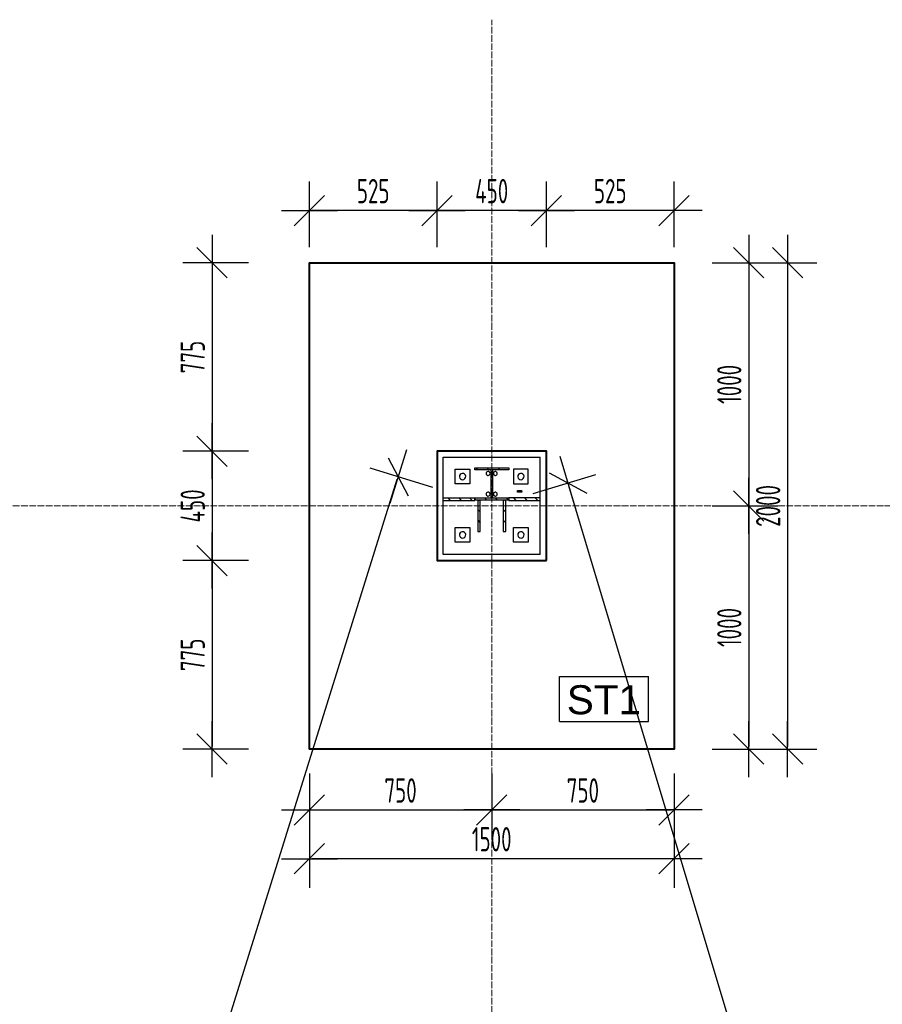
# Model space of a CAD drawing. Extents: x 68682 to 121374, y -47510 to -252.
# Tile 7 of 38: x 80051 to 83599, y -4770 to -720. Entities that reach past the tile are written whole.
import ezdxf

# ---------------------------------------------------------------- set-up
doc = ezdxf.new("R2010")
doc.units = 0
doc.header["$LTSCALE"] = 1.125
doc.linetypes.add('GCAD_ISO04W100', pattern=[30, 24, -3, 0, -3])
doc.layers.add('--K_Fundamenty_lawy_przekroj', color=41, linetype='Continuous', lineweight=40)
doc.layers.add('M_Osie', color=1, linetype='GCAD_ISO04W100', lineweight=15)
for name, color, linetype in [('--TW_Wymiary', 1, 'Continuous'), ('TS_INNE_OBIEKTY', 7, 'Continuous'), ('TS_LINIE_WIDOCZNE', 7, 'Continuous'), ('TS_OPISY', 7, 'Continuous'), ('TS_OPISY_LINIE', 7, 'Continuous'), ('TS_OPISY_RAMKA', 7, 'Continuous'), ('TS_WYPELNIENIE', 7, 'Continuous')]:
    doc.layers.add(name, color=color, linetype=linetype)
doc.styles.add('ARIAL', font='arial.ttf')
doc.styles.add('MCAD_TWYM', font='GENISO.SHX', dxfattribs={"width": 0.7})
doc.dimstyles.new('MCAD_KR_50 [mm]', dxfattribs={"dimscale": 5, "dimtxt": 20, "dimasz": 2, "dimexe": 24, "dimexo": 0, "dimgap": 0, "dimtad": 0, "dimdec": 1, "dimrnd": 0.5, "dimzin": 9, "dimdsep": 46, "dimtxsty": 'MCAD_TWYM', "dimblk": 'MC_WYM_KR', "dimcen": 0, "dimdle": 20, "dimclrd": 256, "dimclre": 256, "dimclrt": 7, "dimazin": 0, "dimtfac": 0.033333, "dimtdec": 1, "dimtmove": 0, "dimatfit": 3, "dimldrblk": 'MC_WYM_ST', "dimfxl": 30, "dimfxlon": 1, "dimtvp": 0.8, "dimtolj": 1, "dimarcsym": 0})

# ---------------------------------------------------------------- blocks, each defined once
blk = doc.blocks.new('MC_WYM_KR')
at = {"color": 7, "linetype": 'ByBlock'}
blk.add_line((6.24, 6.24), (-6.24, -6.24), dxfattribs=at)
at = {"linetype": 'ByBlock'}
blk.add_line((11.52, 0), (-11.52, 0), dxfattribs=at)
blk = doc.blocks.new('*D4599')
at = {"layer": '--TW_Wymiary', "lineweight": -2}
for p, q in [((82217.2, -1655.5), (82217.2, -1385.5)), ((82742.2, -1655.5), (82742.2, -1385.5)), ((82732.2, -1505.5), (82227.2, -1505.5))]:
    blk.add_line(p, q, dxfattribs=at)
at = {"layer": 'Defpoints', "color": 0}
for p in [(82217.2, -1505.5), (82217.2, -1720.5), (82742.2, -1720.5)]:
    blk.add_point(p, dxfattribs=at)
at = {"layer": '--TW_Wymiary', "linetype": 'ByBlock', "lineweight": -2, "xscale": 10, "yscale": 10, "zscale": 10, "rotation": 180}
blk.add_blockref('MC_WYM_KR', (82217.2, -1505.5), dxfattribs=at)
at = {"layer": '--TW_Wymiary', "linetype": 'ByBlock', "lineweight": -2, "xscale": 10, "yscale": 10, "zscale": 10}
blk.add_blockref('MC_WYM_KR', (82742.2, -1505.5), dxfattribs=at)
at = {"layer": '--TW_Wymiary', "color": 7, "insert": (82479.7, -1425.5), "char_height": 100, "attachment_point": 5, "style": 'MCAD_TWYM'}
blk.add_mtext('\\A1;525', dxfattribs=at)
blk = doc.blocks.new('MC_WYM_ST')
blk.add_solid([(0, 0), (-14.68, 3), (-14.68, -3), (0, 0)])
blk = doc.blocks.new('*D4600')
at = {"layer": '--TW_Wymiary', "lineweight": -2}
for p, q in [((81767.2, -1655.5), (81767.2, -1385.5)), ((82217.2, -1655.5), (82217.2, -1385.5)), ((82207.2, -1505.5), (81777.2, -1505.5))]:
    blk.add_line(p, q, dxfattribs=at)
at = {"layer": 'Defpoints', "color": 0}
for p in [(81767.2, -1505.5), (81767.2, -1720.5), (82217.2, -1720.5)]:
    blk.add_point(p, dxfattribs=at)
at = {"layer": '--TW_Wymiary', "linetype": 'ByBlock', "lineweight": -2, "xscale": 10, "yscale": 10, "zscale": 10, "rotation": 180}
blk.add_blockref('MC_WYM_KR', (81767.2, -1505.5), dxfattribs=at)
at = {"layer": '--TW_Wymiary', "linetype": 'ByBlock', "lineweight": -2, "xscale": 10, "yscale": 10, "zscale": 10}
blk.add_blockref('MC_WYM_KR', (82217.2, -1505.5), dxfattribs=at)
at = {"layer": '--TW_Wymiary', "color": 7, "insert": (81992.2, -1425.5), "char_height": 100, "attachment_point": 5, "style": 'MCAD_TWYM'}
blk.add_mtext('\\A1;450', dxfattribs=at)
blk = doc.blocks.new('*D4601')
at = {"layer": '--TW_Wymiary', "lineweight": -2}
for p, q in [((81242.2, -1655.5), (81242.2, -1385.5)), ((81767.2, -1655.5), (81767.2, -1385.5)), ((81757.2, -1505.5), (81252.2, -1505.5))]:
    blk.add_line(p, q, dxfattribs=at)
at = {"layer": 'Defpoints', "color": 0}
for p in [(81242.2, -1505.5), (81242.2, -1720.5), (81767.2, -1720.5)]:
    blk.add_point(p, dxfattribs=at)
at = {"layer": '--TW_Wymiary', "linetype": 'ByBlock', "lineweight": -2, "xscale": 10, "yscale": 10, "zscale": 10, "rotation": 180}
blk.add_blockref('MC_WYM_KR', (81242.2, -1505.5), dxfattribs=at)
at = {"layer": '--TW_Wymiary', "linetype": 'ByBlock', "lineweight": -2, "xscale": 10, "yscale": 10, "zscale": 10}
blk.add_blockref('MC_WYM_KR', (81767.2, -1505.5), dxfattribs=at)
at = {"layer": '--TW_Wymiary', "color": 7, "insert": (81504.7, -1425.5), "char_height": 100, "attachment_point": 5, "style": 'MCAD_TWYM'}
blk.add_mtext('\\A1;525', dxfattribs=at)
blk = doc.blocks.new('*D4602')
at = {"layer": '--TW_Wymiary', "lineweight": -2}
for p, q in [((80992.2, -1720.5), (80722.2, -1720.5)), ((80842.2, -1730.5), (80842.2, -2485.5)), ((80992.2, -2495.5), (80722.2, -2495.5))]:
    blk.add_line(p, q, dxfattribs=at)
at = {"layer": 'Defpoints', "color": 0}
for p in [(81242.2, -1720.5), (80842.2, -2495.5), (81239.7, -2495.5)]:
    blk.add_point(p, dxfattribs=at)
at = {"layer": '--TW_Wymiary', "linetype": 'ByBlock', "lineweight": -2, "xscale": 10, "yscale": 10, "zscale": 10}
for p, rotation in [((80842.2, -1720.5), 90), ((80842.2, -2495.5), 270)]:
    blk.add_blockref('MC_WYM_KR', p, dxfattribs=dict(at, rotation=rotation))
at = {"layer": '--TW_Wymiary', "color": 7, "insert": (80762.2, -2108), "char_height": 100, "attachment_point": 5, "rotation": 90, "style": 'MCAD_TWYM'}
blk.add_mtext('\\A1;775', dxfattribs=at)
blk = doc.blocks.new('*D4603')
at = {"layer": '--TW_Wymiary', "lineweight": -2}
for p, q in [((80992.2, -2495.5), (80722.2, -2495.5)), ((80842.2, -2505.5), (80842.2, -2935.5)), ((80992.2, -2945.5), (80722.2, -2945.5))]:
    blk.add_line(p, q, dxfattribs=at)
at = {"layer": 'Defpoints', "color": 0}
for p in [(81239.7, -2495.5), (80842.2, -2945.5), (81242.2, -2945.5)]:
    blk.add_point(p, dxfattribs=at)
at = {"layer": '--TW_Wymiary', "linetype": 'ByBlock', "lineweight": -2, "xscale": 10, "yscale": 10, "zscale": 10}
for p, rotation in [((80842.2, -2495.5), 90), ((80842.2, -2945.5), 270)]:
    blk.add_blockref('MC_WYM_KR', p, dxfattribs=dict(at, rotation=rotation))
at = {"layer": '--TW_Wymiary', "color": 7, "insert": (80762.2, -2720.5), "char_height": 100, "attachment_point": 5, "rotation": 90, "style": 'MCAD_TWYM'}
blk.add_mtext('\\A1;450', dxfattribs=at)
blk = doc.blocks.new('*D4604')
at = {"layer": '--TW_Wymiary', "lineweight": -2}
for p, q in [((80992.2, -2945.5), (80722.2, -2945.5)), ((80842.2, -2955.5), (80842.2, -3710.5)), ((80992.2, -3720.5), (80722.2, -3720.5))]:
    blk.add_line(p, q, dxfattribs=at)
at = {"layer": 'Defpoints', "color": 0}
for p in [(81242.2, -2945.5), (80842.2, -3720.5), (81242.2, -3720.5)]:
    blk.add_point(p, dxfattribs=at)
at = {"layer": '--TW_Wymiary', "linetype": 'ByBlock', "lineweight": -2, "xscale": 10, "yscale": 10, "zscale": 10}
for p, rotation in [((80842.2, -2945.5), 90), ((80842.2, -3720.5), 270)]:
    blk.add_blockref('MC_WYM_KR', p, dxfattribs=dict(at, rotation=rotation))
at = {"layer": '--TW_Wymiary', "color": 7, "insert": (80762.2, -3333), "char_height": 100, "attachment_point": 5, "rotation": 90, "style": 'MCAD_TWYM'}
blk.add_mtext('\\A1;775', dxfattribs=at)
blk = doc.blocks.new('*D4605')
at = {"layer": '--TW_Wymiary', "lineweight": -2}
for p, q in [((81242.2, -3821.1), (81242.2, -4091.1)), ((81992.2, -3821.1), (81992.2, -4091.1)), ((81252.2, -3971.1), (81982.2, -3971.1))]:
    blk.add_line(p, q, dxfattribs=at)
at = {"layer": 'Defpoints', "color": 0}
for p in [(81242.2, -3720.5), (81992.2, -3720.5), (81992.2, -3971.1)]:
    blk.add_point(p, dxfattribs=at)
at = {"layer": '--TW_Wymiary', "linetype": 'ByBlock', "lineweight": -2, "xscale": 10, "yscale": 10, "zscale": 10, "rotation": 180}
blk.add_blockref('MC_WYM_KR', (81242.2, -3971.1), dxfattribs=at)
at = {"layer": '--TW_Wymiary', "linetype": 'ByBlock', "lineweight": -2, "xscale": 10, "yscale": 10, "zscale": 10}
blk.add_blockref('MC_WYM_KR', (81992.2, -3971.1), dxfattribs=at)
at = {"layer": '--TW_Wymiary', "color": 7, "insert": (81617.2, -3891.1), "char_height": 100, "attachment_point": 5, "style": 'MCAD_TWYM'}
blk.add_mtext('\\A1;750', dxfattribs=at)
blk = doc.blocks.new('*D4606')
at = {"layer": '--TW_Wymiary', "lineweight": -2}
for p, q in [((81992.2, -3821.1), (81992.2, -4091.1)), ((82742.2, -3821.1), (82742.2, -4091.1)), ((82002.2, -3971.1), (82732.2, -3971.1))]:
    blk.add_line(p, q, dxfattribs=at)
at = {"layer": 'Defpoints', "color": 0}
for p in [(81992.2, -3720.5), (82742.2, -3720.5), (82742.2, -3971.1)]:
    blk.add_point(p, dxfattribs=at)
at = {"layer": '--TW_Wymiary', "linetype": 'ByBlock', "lineweight": -2, "xscale": 10, "yscale": 10, "zscale": 10, "rotation": 180}
blk.add_blockref('MC_WYM_KR', (81992.2, -3971.1), dxfattribs=at)
at = {"layer": '--TW_Wymiary', "linetype": 'ByBlock', "lineweight": -2, "xscale": 10, "yscale": 10, "zscale": 10}
blk.add_blockref('MC_WYM_KR', (82742.2, -3971.1), dxfattribs=at)
at = {"layer": '--TW_Wymiary', "color": 7, "insert": (82367.2, -3891.1), "char_height": 100, "attachment_point": 5, "style": 'MCAD_TWYM'}
blk.add_mtext('\\A1;750', dxfattribs=at)
blk = doc.blocks.new('*D4607')
at = {"layer": '--TW_Wymiary', "lineweight": -2}
for p, q in [((81242.2, -4021.6), (81242.2, -4291.6)), ((82742.2, -4021.6), (82742.2, -4291.6)), ((82732.2, -4171.6), (81252.2, -4171.6))]:
    blk.add_line(p, q, dxfattribs=at)
at = {"layer": 'Defpoints', "color": 0}
for p in [(81242.2, -3720.5), (82742.2, -3720.5), (81242.2, -4171.6)]:
    blk.add_point(p, dxfattribs=at)
at = {"layer": '--TW_Wymiary', "linetype": 'ByBlock', "lineweight": -2, "xscale": 10, "yscale": 10, "zscale": 10, "rotation": 180}
blk.add_blockref('MC_WYM_KR', (81242.2, -4171.6), dxfattribs=at)
at = {"layer": '--TW_Wymiary', "linetype": 'ByBlock', "lineweight": -2, "xscale": 10, "yscale": 10, "zscale": 10}
blk.add_blockref('MC_WYM_KR', (82742.2, -4171.6), dxfattribs=at)
at = {"layer": '--TW_Wymiary', "color": 7, "insert": (81992.2, -4091.6), "char_height": 100, "attachment_point": 5, "style": 'MCAD_TWYM'}
blk.add_mtext('\\A1;1500', dxfattribs=at)
blk = doc.blocks.new('*D4608')
at = {"layer": '--TW_Wymiary', "lineweight": -2}
for p, q in [((82899.6, -1720.5), (83169.6, -1720.5)), ((83049.6, -1730.5), (83049.6, -2710.5)), ((82899.6, -2720.5), (83169.6, -2720.5))]:
    blk.add_line(p, q, dxfattribs=at)
at = {"layer": 'Defpoints', "color": 0}
for p in [(82742.2, -1720.5), (82742.2, -2720.5), (83049.6, -2720.5)]:
    blk.add_point(p, dxfattribs=at)
at = {"layer": '--TW_Wymiary', "linetype": 'ByBlock', "lineweight": -2, "xscale": 10, "yscale": 10, "zscale": 10}
for p, rotation in [((83049.6, -1720.5), 90), ((83049.6, -2720.5), 270)]:
    blk.add_blockref('MC_WYM_KR', p, dxfattribs=dict(at, rotation=rotation))
at = {"layer": '--TW_Wymiary', "color": 7, "insert": (82969.6, -2220.5), "char_height": 100, "attachment_point": 5, "rotation": 90, "style": 'MCAD_TWYM'}
blk.add_mtext('\\A1;1000', dxfattribs=at)
blk = doc.blocks.new('*D4609')
at = {"layer": '--TW_Wymiary', "lineweight": -2}
for p, q in [((82899.6, -2720.5), (83169.6, -2720.5)), ((83049.6, -2730.5), (83049.6, -3710.5)), ((82899.6, -3720.5), (83169.6, -3720.5))]:
    blk.add_line(p, q, dxfattribs=at)
at = {"layer": 'Defpoints', "color": 0}
for p in [(82742.2, -2720.5), (82742.2, -3720.5), (83049.6, -3720.5)]:
    blk.add_point(p, dxfattribs=at)
at = {"layer": '--TW_Wymiary', "linetype": 'ByBlock', "lineweight": -2, "xscale": 10, "yscale": 10, "zscale": 10}
for p, rotation in [((83049.6, -2720.5), 90), ((83049.6, -3720.5), 270)]:
    blk.add_blockref('MC_WYM_KR', p, dxfattribs=dict(at, rotation=rotation))
at = {"layer": '--TW_Wymiary', "color": 7, "insert": (82969.6, -3220.5), "char_height": 100, "attachment_point": 5, "rotation": 90, "style": 'MCAD_TWYM'}
blk.add_mtext('\\A1;1000', dxfattribs=at)
blk = doc.blocks.new('*D4610')
at = {"layer": '--TW_Wymiary', "lineweight": -2}
for p, q in [((83059.4, -1720.5), (83329.4, -1720.5)), ((83209.4, -1730.5), (83209.4, -3710.5)), ((83059.4, -3720.5), (83329.4, -3720.5))]:
    blk.add_line(p, q, dxfattribs=at)
at = {"layer": 'Defpoints', "color": 0}
for p in [(82792.2, -1720.5), (82792.2, -3720.5), (83209.4, -3720.5)]:
    blk.add_point(p, dxfattribs=at)
at = {"layer": '--TW_Wymiary', "linetype": 'ByBlock', "lineweight": -2, "xscale": 10, "yscale": 10, "zscale": 10}
for p, rotation in [((83209.4, -1720.5), 90), ((83209.4, -3720.5), 270)]:
    blk.add_blockref('MC_WYM_KR', p, dxfattribs=dict(at, rotation=rotation))
at = {"layer": '--TW_Wymiary', "color": 7, "insert": (83129.4, -2720.5), "char_height": 100, "attachment_point": 5, "rotation": 90, "style": 'MCAD_TWYM'}
blk.add_mtext('\\A1;2000', dxfattribs=at)
blk = doc.blocks.new('*D4648')
at = {"layer": '--TW_Wymiary', "lineweight": -2}
for p, q in [((81750.1, -2645), (81492.3, -2564.7)), ((77869.8, -14590.8), (81603.9, -2609.9)), ((78010.1, -14645), (77752.3, -14564.7))]:
    blk.add_line(p, q, dxfattribs=at)
at = {"layer": 'Defpoints', "color": 0}
for p in [(81606.9, -2600.4), (81992.2, -2720.5), (78252.2, -14720.5)]:
    blk.add_point(p, dxfattribs=at)
at = {"layer": '--TW_Wymiary', "linetype": 'ByBlock', "lineweight": -2, "xscale": 10, "yscale": 10, "zscale": 10}
for p, rotation in [((81606.9, -2600.4), 72.68948425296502), ((77866.9, -14600.4), 252.689484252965)]:
    blk.add_blockref('MC_WYM_KR', p, dxfattribs=dict(at, rotation=rotation))
at = {"layer": '--TW_Wymiary', "color": 7, "insert": (79660.5, -8576.6), "char_height": 100, "attachment_point": 5, "rotation": 72.6895, "style": 'MCAD_TWYM'}
blk.add_mtext('\\A1;12569', dxfattribs=at)
blk = doc.blocks.new('*D4649')
at = {"layer": '--TW_Wymiary', "lineweight": -2}
for p, q in [((82162.1, -2669.5), (82420.7, -2591.9)), ((82308.6, -2636), (85902.9, -14616.8)), ((85762.1, -14669.5), (86020.7, -14591.9))]:
    blk.add_line(p, q, dxfattribs=at)
at = {"layer": 'Defpoints', "color": 0}
for p in [(81992.2, -2720.5), (85905.8, -14626.4), (85592.2, -14720.5)]:
    blk.add_point(p, dxfattribs=at)
at = {"layer": '--TW_Wymiary', "linetype": 'ByBlock', "lineweight": -2, "xscale": 10, "yscale": 10, "zscale": 10}
for p, rotation in [((82305.8, -2626.4), 106.6992442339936), ((85905.8, -14626.4), 286.6992442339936)]:
    blk.add_blockref('MC_WYM_KR', p, dxfattribs=dict(at, rotation=rotation))
at = {"layer": '--TW_Wymiary', "color": 7, "insert": (84182.4, -8603.4), "char_height": 100, "attachment_point": 5, "rotation": 286.6992, "style": 'MCAD_TWYM'}
blk.add_mtext('\\A1;12528', dxfattribs=at)

msp = doc.modelspace()

# ---------------------------------------------------------------- hatches: boundary and pattern name
at = {"layer": 'TS_WYPELNIENIE', "linetype": 'Continuous'}
h = msp.add_hatch(dxfattribs=at)
h.set_pattern_fill('', color=256, scale=10, angle=90, style=0, pattern_type=0)
h.set_pattern_definition([(315, (82062.24, -2877.804), (22.4506, 22.4506), [])])
h.paths.add_polyline_path([(81922.24, -2563.13), (82062.24, -2563.13), (82062.24, -2571.63), (81994.99, -2571.63), (81994.99, -2687.63), (82062.24, -2687.63), (82062.24, -2696.13), (81922.24, -2696.13), (81922.24, -2687.63), (81989.49, -2687.63), (81989.49, -2571.63), (81922.24, -2571.63)])
h = msp.add_hatch(dxfattribs=at)
h.set_pattern_fill('', color=256, scale=10, angle=90, style=0, pattern_type=0)
h.set_pattern_definition([(315, (81922.24, -2753.294), (22.4506, 22.4506), [])])
h.paths.add_polyline_path([(81792.24, -2687.64), (81922.24, -2687.64), (81922.24, -2697.64), (81792.24, -2697.64)])
h = msp.add_hatch(dxfattribs=at)
h.set_pattern_fill('', color=256, scale=10, angle=90, style=0, pattern_type=0)
h.set_pattern_definition([(315, (81944.74, -2744.804), (22.451, 22.451), [])])
h.paths.add_polyline_path([(81934.74, -2696.13), (81944.74, -2696.13), (81944.74, -2826.13), (81934.74, -2826.13)])
h = msp.add_hatch(dxfattribs=at)
h.set_pattern_fill('', color=256, scale=10, angle=90, style=0, pattern_type=0)
h.set_pattern_definition([(315, (82049.74, -2744.804), (22.451, 22.451), [])])
h.paths.add_polyline_path([(82039.74, -2696.13), (82049.74, -2696.13), (82049.74, -2826.13), (82039.74, -2826.13)])
h = msp.add_hatch(dxfattribs=at)
h.set_pattern_fill('', color=256, scale=10, angle=90, style=0, pattern_type=0)
h.set_pattern_definition([(315, (82192.235, -2753.294), (22.4506, 22.4506), [])])
h.paths.add_polyline_path([(82062.24, -2687.64), (82192.23, -2687.64), (82192.23, -2697.64), (82062.24, -2697.64)])

# ---------------------------------------------------------------- linework, layer by layer
at = {"layer": '--K_Fundamenty_lawy_przekroj'}
for points in [[(81242.24, -1720.47), (82742.24, -1720.47), (82742.24, -3720.47), (81242.24, -3720.47)], [(82217.24, -2945.47), (82217.24, -2495.47), (81767.24, -2495.47), (81767.24, -2945.47)]]:
    msp.add_lwpolyline(points, close=True, dxfattribs=at)
at = {"layer": 'M_Osie'}
for p, q in [((81992.24, -16720.47), (81992.24, -720.47)), ((76502.24, -2720.47), (95372.24, -2720.47))]:
    msp.add_line(p, q, dxfattribs=at)
at = {"layer": 'TS_INNE_OBIEKTY', "color": 253, "linetype": 'Continuous'}
for p, q in [((81922.24, -2563.13), (82062.24, -2563.13)), ((81922.24, -2571.63), (81922.24, -2563.13)), ((81989.49, -2571.63), (81922.24, -2571.63)), ((81989.49, -2687.63), (81989.49, -2571.63)), ((82062.24, -2571.63), (81994.99, -2571.63)), ((81994.99, -2571.63), (81994.99, -2687.63)), ((82062.24, -2563.13), (82062.24, -2571.63)), ((82098.26, -2657.64), (82115.42, -2657.59)), ((82098.26, -2663.64), (82098.26, -2657.64)), ((82115.62, -2663.59), (82098.26, -2663.64)), ((82115.42, -2657.59), (82115.62, -2663.59)), ((81792.24, -2687.64), (81922.24, -2687.64)), ((81792.24, -2697.64), (81792.24, -2687.64)), ((81792.24, -2697.64), (81922.24, -2697.64)), ((81922.24, -2687.63), (81989.49, -2687.63)), ((81922.24, -2696.13), (81922.24, -2687.63)), ((81922.24, -2687.64), (81922.24, -2697.64)), ((82062.24, -2696.13), (81922.24, -2696.13)), ((81944.74, -2696.13), (81934.74, -2696.13)), ((81934.74, -2696.13), (81934.74, -2826.13)), ((81944.74, -2826.13), (81944.74, -2696.13)), ((81994.99, -2687.63), (82062.24, -2687.63)), ((82049.74, -2696.13), (82039.74, -2696.13)), ((82039.74, -2696.13), (82039.74, -2826.13)), ((82049.74, -2826.13), (82049.74, -2696.13)), ((82062.24, -2687.63), (82062.24, -2696.13)), ((82192.23, -2687.64), (82062.24, -2687.64)), ((82062.24, -2687.64), (82062.24, -2697.64)), ((82062.24, -2697.64), (82192.23, -2697.64)), ((82192.23, -2697.64), (82192.23, -2687.64)), ((81934.74, -2826.13), (81944.74, -2826.13)), ((82039.74, -2826.13), (82049.74, -2826.13))]:
    msp.add_line(p, q, dxfattribs=at)
for centre, radius, start, end in [((81872.24, -2599.8), 13, 342, 162), ((81872.24, -2599.8), 13, 342, 162), ((81977.24, -2587.13), 8, 72, 252), ((81977.24, -2587.13), 8, 72, 252), ((81977.24, -2587.13), 8, 252, 72), ((81977.24, -2587.13), 8, 252, 72), ((82007.24, -2587.13), 8, 72, 252), ((82007.24, -2587.13), 8, 72, 252), ((82007.24, -2587.13), 8, 252, 72), ((82007.24, -2587.13), 8, 252, 72), ((82112.24, -2599.8), 13, 342, 162), ((82112.24, -2599.8), 13, 342, 162), ((81872.24, -2599.8), 13, 162, 342), ((81872.24, -2599.8), 13, 162, 342), ((82112.24, -2599.8), 13, 162, 342), ((82112.24, -2599.8), 13, 162, 342), ((81977.24, -2672.13), 8, 72, 252), ((81977.24, -2672.13), 8, 72, 252), ((81977.24, -2672.13), 8, 252, 72), ((81977.24, -2672.13), 8, 252, 72), ((82007.24, -2672.13), 8, 72, 252), ((82007.24, -2672.13), 8, 72, 252), ((82007.24, -2672.13), 8, 252, 72), ((82007.24, -2672.13), 8, 252, 72), ((81872.24, -2839.8), 13, 342, 162), ((81872.24, -2839.8), 13, 342, 162), ((82112.24, -2839.8), 13, 342, 162), ((82112.24, -2839.8), 13, 342, 162), ((81872.24, -2839.8), 13, 162, 342), ((81872.24, -2839.8), 13, 162, 342), ((82112.24, -2839.8), 13, 162, 342), ((82112.24, -2839.8), 13, 162, 342)]:
    msp.add_arc(centre, radius, start, end, dxfattribs=at)
at = {"layer": 'TS_LINIE_WIDOCZNE', "color": 253, "linetype": 'Continuous'}
for p, q in [((81792.24, -2519.8), (82192.24, -2519.8)), ((81792.24, -2687.64), (81792.24, -2519.8)), ((82192.24, -2687.64), (82192.24, -2519.8)), ((81842.24, -2629.8), (81842.24, -2569.8)), ((81842.24, -2569.8), (81902.24, -2569.8)), ((81902.24, -2569.8), (81902.24, -2629.8)), ((82082.24, -2569.8), (82082.24, -2629.8)), ((82142.24, -2569.8), (82082.24, -2569.8)), ((82142.24, -2629.8), (82142.24, -2569.8)), ((81902.24, -2629.8), (81842.24, -2629.8)), ((82082.24, -2629.8), (82142.24, -2629.8)), ((81792.24, -2919.8), (81792.24, -2697.64)), ((82192.24, -2919.8), (82192.24, -2697.64)), ((81842.24, -2809.8), (81902.24, -2809.8)), ((81842.24, -2869.8), (81842.24, -2809.8)), ((81902.24, -2809.8), (81902.24, -2869.8)), ((82082.24, -2869.8), (82082.24, -2809.8)), ((82082.24, -2809.8), (82142.24, -2809.8)), ((82142.24, -2809.8), (82142.24, -2869.8)), ((81902.24, -2869.8), (81842.24, -2869.8)), ((82142.24, -2869.8), (82082.24, -2869.8)), ((82192.24, -2919.8), (81792.24, -2919.8))]:
    msp.add_line(p, q, dxfattribs=at)
at = {"layer": 'TS_OPISY_RAMKA', "linetype": 'Continuous'}
for p, q in [((82271.01, -3422.4), (82636.56, -3422.4)), ((82271.01, -3607.4), (82271.01, -3422.4)), ((82636.56, -3607.4), (82636.56, -3422.4)), ((82271.01, -3607.4), (82636.56, -3607.4))]:
    msp.add_line(p, q, dxfattribs=at)

# ---------------------------------------------------------------- dimensions: what is measured, and where the dimension line sits
at = {"layer": '--TW_Wymiary'}
for base, p1, p2, picture, middle in [((81242.24, -1505.47), (81767.24, -1720.47), (81242.24, -1720.47), '*D4601', (81504.74, -1425.47)), ((81767.24, -1505.47), (82217.24, -1720.47), (81767.24, -1720.47), '*D4600', (81992.24, -1425.47)), ((81242.24, -4171.6), (82742.24, -3720.47), (81242.24, -3720.47), '*D4607', (81992.24, -4091.6)), ((82742.24, -3971.14), (81992.24, -3720.47), (82742.24, -3720.47), '*D4606', (82367.24, -3891.14))]:
    dim = msp.add_linear_dim(base=base, p1=p1, p2=p2, dimstyle='MCAD_KR_50 [mm]', override={"dimtmove": 1}, dxfattribs=at)
    dim.commit()
    dim.dimension.update_dxf_attribs({"geometry": picture, "text_midpoint": middle})
for base, p1, p2, picture, middle in [((82217.24, -1505.47), (82742.24, -1720.47), (82217.24, -1720.47), '*D4599', (82479.74, -1425.47)), ((81992.24, -3971.14), (81242.24, -3720.47), (81992.24, -3720.47), '*D4605', (81617.24, -3891.14))]:
    dim = msp.add_linear_dim(base=base, p1=p1, p2=p2, dimstyle='MCAD_KR_50 [mm]', dxfattribs=at)
    dim.commit()
    dim.dimension.update_dxf_attribs({"geometry": picture, "text_midpoint": middle})
for base, p1, p2, picture, middle in [((80842.24, -2495.47), (81242.24, -1720.47), (81239.74, -2495.47), '*D4602', (80762.24, -2107.97)), ((83049.58, -2720.47), (82742.24, -1720.47), (82742.24, -2720.47), '*D4608', (82969.58, -2220.47)), ((83209.43, -3720.47), (82792.24, -1720.47), (82792.24, -3720.47), '*D4610', (83129.43, -2720.47)), ((83049.58, -3720.47), (82742.24, -2720.47), (82742.24, -3720.47), '*D4609', (82969.58, -3220.47))]:
    dim = msp.add_linear_dim(base=base, p1=p1, p2=p2, angle=270, dimstyle='MCAD_KR_50 [mm]', dxfattribs=at)
    dim.commit()
    dim.dimension.update_dxf_attribs({"geometry": picture, "text_midpoint": middle})
for base, p1, p2, picture, middle in [((80842.24, -2945.47), (81239.74, -2495.47), (81242.24, -2945.47), '*D4603', (80762.24, -2720.47)), ((80842.24, -3720.47), (81242.24, -2945.47), (81242.24, -3720.47), '*D4604', (80762.24, -3332.97))]:
    dim = msp.add_linear_dim(base=base, p1=p1, p2=p2, angle=270, dimstyle='MCAD_KR_50 [mm]', override={"dimtmove": 1}, dxfattribs=at)
    dim.commit()
    dim.dimension.update_dxf_attribs({"geometry": picture, "text_midpoint": middle})
dim = msp.add_aligned_dim(p1=(78252.24, -14720.47), p2=(81992.24, -2720.47), distance=403.66, dimstyle='MCAD_KR_50 [mm]', override={"dimrnd": 1, "dimtxsty": 'MCAD_TWYM', "dimldrblk": 'MC_WYM_ST'}, dxfattribs=at)
dim.commit()
dim.dimension.update_dxf_attribs({"geometry": '*D4648', "text_midpoint": (79660.49, -8576.56)})

# ---------------------------------------------------------------- next in the draw order: wipeouts: each hides what was drawn before it
msp.add_wipeout([(82606.56, -3577.4), (82606.56, -3452.4), (82301.01, -3452.4), (82301.01, -3577.4)]).dxf.layer = 'TS_OPISY_LINIE'

# ---------------------------------------------------------------- next in the draw order: wipeouts: each hides what was drawn before it
msp.add_wipeout([(82606.56, -3577.4), (82606.56, -3452.4), (82301.01, -3452.4), (82301.01, -3577.4)]).dxf.layer = 'TS_OPISY_LINIE'

# ---------------------------------------------------------------- next in the draw order: linework, layer by layer
at = {"layer": '--K_Fundamenty_lawy_przekroj'}
msp.add_lwpolyline([(82742.24, -1720.47), (82742.24, -3720.47), (81242.24, -3720.47), (81242.24, -1720.47)], close=True, dxfattribs=at)

# ---------------------------------------------------------------- next in the draw order: texts
at = {"layer": 'TS_OPISY', "style": 'ARIAL'}
msp.add_text('ST1', height=119.385, dxfattribs=at).set_placement((82301.01, -3577.4))

# ---------------------------------------------------------------- next in the draw order: dimensions: what is measured, and where the dimension line sits
at = {"layer": '--TW_Wymiary'}
dim = msp.add_aligned_dim(p1=(81992.24, -2720.47), p2=(85592.24, -14720.47), distance=327.32, dimstyle='MCAD_KR_50 [mm]', override={"dimrnd": 1, "dimtxsty": 'MCAD_TWYM', "dimldrblk": 'MC_WYM_ST'}, dxfattribs=at)
dim.commit()
dim.dimension.update_dxf_attribs({"geometry": '*D4649', "text_midpoint": (84182.38, -8603.42)})

doc.saveas('drawing.dxf')
